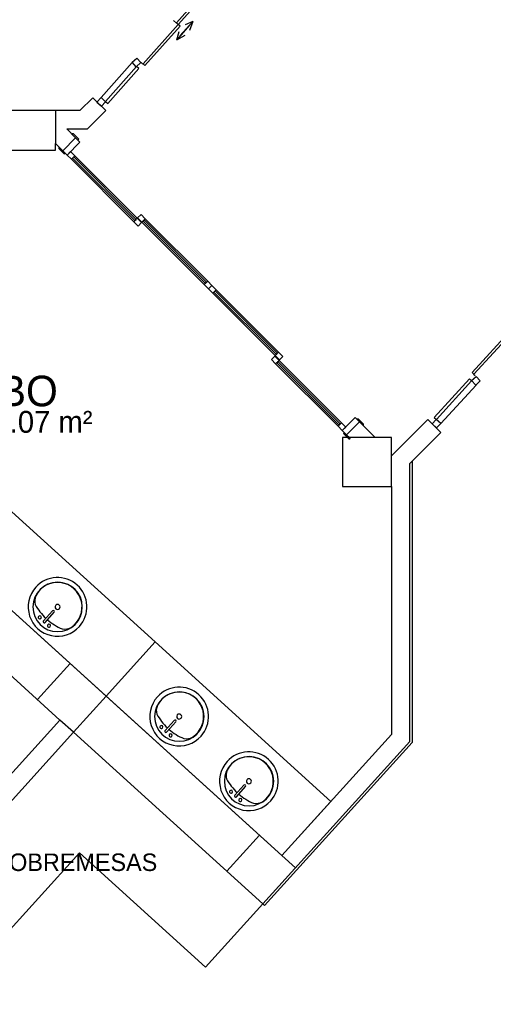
# Model space of a CAD drawing. Header units: millimetres. Extents: x 4 to 3534, y 14 to 98.
# Tile 139 of 161: x 43.28 to 47.18, y 51.22 to 59.3. Entities that reach past the tile are written whole.
import ezdxf

# ---------------------------------------------------------------- set-up
doc = ezdxf.new("R2010")
doc.units = ezdxf.units.MM
doc.header["$MEASUREMENT"] = 0
doc.styles.add('CenturyGothic', font='GOTHIC.TTF')

msp = doc.modelspace()

# ---------------------------------------------------------------- linework, layer by layer
at = {"color": 7}
for p, q in [((44.8601, 59.59741), (44.5722, 59.27383)), ((44.5864, 59.26117), (44.8744, 59.58474)), ((44.5711, 59.27265), (44.548, 59.29322)), ((44.5722, 59.27383), (44.5864, 59.26117)), ((44.6005, 59.16646), (44.7069, 59.28599)), ((44.7069, 59.28599), (44.6426, 59.25826)), ((44.7069, 59.28599), (44.6773, 59.21164)), ((44.5864, 59.26117), (44.2984, 58.93759)), ((44.3127, 58.92493), (44.6006, 59.2485)), ((44.68, 59.25577), (44.5736, 59.13625)), ((44.5736, 59.13625), (44.5937, 59.20331)), ((44.6006, 59.2485), (44.5864, 59.26117)), ((44.5736, 59.13625), (44.644, 59.17422)), ((44.2071, 58.94773), (43.9513, 58.66032)), ((44.2071, 58.95184), (44.2444, 58.98508)), ((44.2403, 58.91449), (44.2071, 58.95184)), ((44.2777, 58.94773), (44.2403, 58.91449)), ((44.2444, 58.98508), (44.2777, 58.94773)), ((44.2821, 58.94788), (44.2963, 58.93522)), ((44.2821, 58.94788), (44.2963, 58.93522)), ((44.244, 58.91482), (43.9883, 58.62741)), ((44.0069, 58.61079), (44.2627, 58.8982)), ((44.2627, 58.8982), (44.244, 58.91482)), ((44.2984, 58.93759), (44.3127, 58.92493)), ((43.8837, 58.65938), (43.7776, 58.55331)), ((43.9898, 58.55331), (43.8837, 58.65938)), ((43.9513, 58.66032), (43.918, 58.62297)), ((43.918, 58.62297), (43.9554, 58.58973)), ((43.9886, 58.62708), (43.9513, 58.66032)), ((43.9554, 58.58973), (43.9886, 58.62708)), ((43.9883, 58.62741), (44.0069, 58.61079)), ((43.7776, 58.55331), (41.1291, 58.55331)), ((43.5776, 58.55331), (43.5776, 58.28361)), ((43.8398, 58.40331), (43.9898, 58.55331)), ((43.67, 58.40331), (43.8398, 58.40331)), ((43.7428, 58.33057), (43.67, 58.40331)), ((43.6367, 58.22451), (43.7428, 58.33057)), ((43.7428, 58.33057), (43.6367, 58.22451)), ((43.6721, 58.18915), (43.7781, 58.29522)), ((43.7152, 58.36381), (43.7124, 58.36098)), ((43.7124, 58.36098), (43.7619, 58.31148)), ((43.7237, 58.36381), (43.7152, 58.36381)), ((43.769, 58.31855), (43.7237, 58.36381)), ((43.7781, 58.29522), (43.7428, 58.33057)), ((43.7619, 58.31148), (43.769, 58.31855)), ((43.1776, 58.22831), (43.5776, 58.22831)), ((43.5776, 58.22831), (43.5776, 58.28361)), ((43.5776, 58.28361), (43.6367, 58.22451)), ((43.6063, 58.25491), (43.6035, 58.25209)), ((43.6035, 58.25209), (43.6035, 58.2436)), ((43.6035, 58.2436), (43.6487, 58.19835)), ((43.6558, 58.20542), (43.6063, 58.25491)), ((43.6367, 58.22451), (43.6721, 58.18915)), ((43.7004, 58.21744), (43.6721, 58.18915)), ((43.7357, 58.18208), (43.7004, 58.21744)), ((43.6487, 58.19835), (43.6558, 58.20542)), ((43.6721, 58.18915), (43.7074, 58.1538)), ((43.7074, 58.1538), (43.7357, 58.18208)), ((43.7074, 58.1538), (44.2201, 57.64115)), ((43.7265, 58.17289), (43.7166, 58.16299)), ((43.7166, 58.16299), (44.2293, 57.65034)), ((44.2392, 57.66024), (43.7265, 58.17289)), ((44.2484, 57.66943), (43.7357, 58.18208)), ((44.2484, 57.66943), (44.2201, 57.64115)), ((44.2293, 57.65034), (44.2392, 57.66024)), ((44.2837, 57.63407), (44.2484, 57.66943)), ((44.2802, 57.70125), (44.2519, 57.67297)), ((44.2519, 57.67297), (44.2873, 57.63761)), ((44.3155, 57.66589), (44.2802, 57.70125)), ((44.2873, 57.63761), (44.3155, 57.66589)), ((44.3064, 57.6567), (44.2965, 57.6468)), ((44.819, 57.14405), (44.3064, 57.6567)), ((44.8282, 57.15324), (44.3155, 57.66589)), ((44.2201, 57.64115), (44.2554, 57.60579)), ((44.2554, 57.60579), (44.2837, 57.63407)), ((44.2873, 57.63761), (44.7999, 57.12496)), ((44.2965, 57.6468), (44.8091, 57.13415)), ((44.8282, 57.15324), (44.7999, 57.12496)), ((44.7999, 57.12496), (44.8353, 57.0896)), ((44.8091, 57.13415), (44.819, 57.14405)), ((44.8636, 57.11789), (44.8282, 57.15324)), ((44.8353, 57.0896), (44.8636, 57.11789)), ((44.8636, 57.11789), (44.8353, 57.0896)), ((44.8353, 57.0896), (44.8706, 57.05425)), ((44.8989, 57.08253), (44.8636, 57.11789)), ((44.8706, 57.05425), (44.8989, 57.08253)), ((45.41156, 56.56984), (44.8989, 57.08253)), ((44.8706, 57.05425), (45.38328, 56.54164)), ((44.8897, 57.07334), (44.8798, 57.06344)), ((44.8798, 57.06344), (45.39247, 56.55074)), ((45.40237, 56.56064), (44.8897, 57.07334)), ((47.00123, 56.40284), (47.32426, 56.75404)), ((47.33828, 56.74114), (47.01526, 56.38994)), ((45.37974, 56.53804), (45.3515, 56.50974)), ((45.41509, 56.50274), (45.37974, 56.53804)), ((45.41156, 56.56984), (45.38328, 56.54164)), ((45.38328, 56.54164), (45.41863, 56.50624)), ((45.39247, 56.55074), (45.40237, 56.56064)), ((45.44692, 56.53454), (45.41156, 56.56984)), ((45.41863, 56.50624), (45.44692, 56.53454)), ((45.3515, 56.50974), (45.38681, 56.47444)), ((45.38681, 56.47444), (45.41509, 56.50274)), ((45.38681, 56.47444), (45.89946, 55.96174)), ((45.4059, 56.49354), (45.396, 56.48364)), ((45.396, 56.48364), (45.90866, 55.97094)), ((45.91855, 55.98084), (45.4059, 56.49354)), ((45.92775, 55.99004), (45.41509, 56.50274)), ((44.3957, 54.19064), (41.9496, 56.40554)), ((46.99766, 56.33684), (47.03446, 56.37074)), ((47.01526, 56.38994), (47.00123, 56.40284)), ((47.02713, 56.37474), (47.01311, 56.38764)), ((47.02713, 56.37474), (47.01311, 56.38764)), ((47.03446, 56.37074), (47.06831, 56.33394)), ((46.97963, 56.35054), (46.68938, 56.03494)), ((46.70778, 56.01804), (46.99803, 56.33354)), ((47.03446, 56.30004), (46.74421, 55.98454)), ((46.99803, 56.33354), (46.97963, 56.35054)), ((47.03151, 56.30004), (46.99766, 56.33684)), ((47.06831, 56.33394), (47.03151, 56.30004)), ((46.04088, 56.03244), (45.93482, 55.92644)), ((46.07624, 55.99714), (46.04088, 56.03244)), ((46.68938, 56.03494), (46.70778, 56.01804)), ((41.5467, 55.96064), (43.993, 53.74584)), ((45.92775, 55.99004), (45.89946, 55.96174)), ((45.89946, 55.96174), (45.93482, 55.92644)), ((45.90866, 55.97094), (45.91855, 55.98084)), ((45.9631, 55.95474), (45.92775, 55.99004)), ((45.93482, 55.92644), (45.9631, 55.95474)), ((46.07624, 55.99714), (45.97017, 55.89104)), ((45.97017, 55.89104), (46.07624, 55.99714)), ((46.06422, 56.02324), (46.05715, 56.01624)), ((46.05715, 56.01624), (46.10665, 55.96674)), ((46.10947, 55.97804), (46.06422, 56.02324)), ((46.20509, 55.86824), (46.07624, 55.99714)), ((46.10665, 55.96674), (46.10947, 55.96954)), ((46.10947, 55.96954), (46.10947, 55.97804)), ((46.63893, 56.01764), (46.33953, 55.71824)), ((46.74499, 55.91164), (46.63893, 56.01764)), ((46.70741, 56.01834), (46.67356, 55.98154)), ((46.67356, 55.98154), (46.71036, 55.94774)), ((46.74421, 55.98454), (46.70741, 56.01834)), ((46.71036, 55.94774), (46.74421, 55.98454)), ((45.93482, 55.92644), (45.97017, 55.89104)), ((45.95108, 55.91014), (45.94401, 55.90304)), ((45.94401, 55.90304), (45.98927, 55.85784)), ((46.00058, 55.86064), (45.95108, 55.91014)), ((45.97017, 55.89104), (45.99296, 55.86824)), ((46.48953, 55.65614), (46.74499, 55.91164)), ((45.99296, 55.86824), (45.93767, 55.86824)), ((45.93767, 55.86824), (45.93767, 55.46824)), ((45.98927, 55.85784), (45.99775, 55.85784)), ((46.20509, 55.86824), (45.99296, 55.86824)), ((45.99775, 55.85784), (46.00058, 55.86064)), ((46.33953, 55.86824), (46.20509, 55.86824)), ((46.33953, 55.71824), (46.33953, 55.86824)), ((46.33953, 55.46824), (46.33953, 55.71824)), ((45.43865, 52.43674), (41.8804, 55.65834)), ((46.48953, 53.37384), (46.48953, 55.65614)), ((46.50953, 55.67614), (46.50953, 53.36614)), ((45.93767, 55.46824), (46.33953, 55.46824)), ((46.33953, 55.46824), (46.33953, 53.43164)), ((42.3161, 54.72424), (43.6134, 53.54964)), ((42.3161, 54.72414), (43.6133, 53.54954)), ((43.6133, 53.54954), (42.3161, 54.72414)), ((43.4786, 54.36434), (43.5528, 54.44674)), ((43.4928, 54.35154), (43.5669, 54.43394)), ((43.993, 53.74584), (44.3957, 54.19064)), ((45.84124, 52.88174), (44.3957, 54.19064)), ((43.4281, 53.71744), (43.6966, 54.01394)), ((43.9931, 53.74554), (43.7246, 53.44904)), ((43.993, 53.74584), (45.43853, 52.43704)), ((43.6134, 53.54964), (42.506, 52.32644)), ((43.7246, 53.44904), (43.6134, 53.54964)), ((44.4785, 53.46404), (44.5527, 53.54634)), ((44.4927, 53.45124), (44.5668, 53.53364)), ((42.6172, 52.22574), (43.7246, 53.44904)), ((43.7246, 53.44904), (45.2814, 52.03954)), ((45.2813, 52.03944), (43.7246, 53.44904)), ((45.2814, 52.03954), (46.48953, 53.37384)), ((45.2814, 52.03954), (46.48953, 53.37384)), ((46.50953, 53.36614), (45.2963, 52.02604)), ((46.33953, 53.43164), (45.43865, 52.43674)), ((45.0515, 52.93264), (45.1257, 53.01504)), ((45.0657, 52.91994), (45.1398, 53.00224)), ((45.43853, 52.43704), (45.84124, 52.88174)), ((44.9849, 52.30804), (45.2533, 52.60454)), ((41.3353, 49.76734), (43.7737, 52.46024)), ((43.7737, 52.46024), (44.8115, 51.52054)), ((45.43865, 52.43674), (45.54985, 52.33604)), ((44.8115, 51.52054), (45.2813, 52.03944)), ((45.2963, 52.02604), (45.2814, 52.03954))]:
    msp.add_line(p, q, dxfattribs=at)
for centre, radius, start, end in [((43.5943, 54.47824), 0.203, 0, 180), ((43.5941, 54.47824), 0.2413, 318, 138), ((43.5941, 54.47824), 0.20141, 303.307, 152.693), ((43.5941, 54.47824), 0.2413, 138, 318), ((43.5105, 54.52784), 0.10455, 155.81, 197.207), ((43.807, 54.71474), 0.45228, 208.791, 226.793), ((43.5941, 54.47824), 0.02064, 318, 138), ((43.5943, 54.47824), 0.203, 180, 0), ((43.5599, 54.44034), 0.00953, 318, 138), ((43.5941, 54.47824), 0.02064, 138, 318), ((43.448, 54.39194), 0.0127, 138, 318), ((43.448, 54.39194), 0.0127, 318, 138), ((43.4857, 54.35794), 0.00953, 138, 318), ((43.807, 54.71474), 0.45228, 229.207, 247.209), ((43.5235, 54.32394), 0.0127, 318, 138), ((43.5235, 54.32394), 0.0127, 138, 318), ((43.6521, 54.40034), 0.10455, 258.793, 300.19), ((44.5951, 53.57774), 0.203, 0, 180), ((44.5939, 53.57794), 0.2413, 318, 138), ((44.5939, 53.57794), 0.20141, 303.307, 152.693), ((44.5939, 53.57794), 0.2413, 138, 318), ((44.5103, 53.62754), 0.10455, 155.81, 197.207), ((44.5951, 53.57774), 0.203, 180, 0), ((44.8069, 53.81444), 0.45228, 208.791, 226.793), ((44.5598, 53.54004), 0.00953, 318, 138), ((44.5939, 53.57794), 0.02064, 138, 318), ((44.5939, 53.57794), 0.02064, 318, 138), ((44.4478, 53.49164), 0.0127, 138, 318), ((44.4478, 53.49164), 0.0127, 318, 138), ((44.4856, 53.45764), 0.00953, 138, 318), ((44.8069, 53.81444), 0.45228, 229.207, 247.209), ((44.5233, 53.42364), 0.0127, 138, 318), ((44.5233, 53.42364), 0.0127, 318, 138), ((44.652, 53.50004), 0.10455, 258.793, 300.19), ((45.1669, 53.04664), 0.2413, 318, 138), ((45.1669, 53.04664), 0.2413, 138, 318), ((45.1681, 53.04694), 0.203, 0, 180), ((45.1669, 53.04664), 0.20141, 303.307, 152.693), ((45.0833, 53.09614), 0.10455, 155.81, 197.207), ((45.1681, 53.04694), 0.203, 180, 0), ((45.37984, 53.28304), 0.45228, 208.791, 226.793), ((45.1669, 53.04664), 0.02064, 138, 318), ((45.1669, 53.04664), 0.02064, 318, 138), ((45.0208, 52.96024), 0.0127, 138, 318), ((45.0208, 52.96024), 0.0127, 318, 138), ((45.1328, 53.00864), 0.00953, 318, 138), ((45.0586, 52.92624), 0.00953, 138, 318), ((45.0963, 52.89224), 0.0127, 138, 318), ((45.37984, 53.28304), 0.45228, 229.207, 247.209), ((45.0963, 52.89224), 0.0127, 318, 138), ((45.225, 52.96864), 0.10455, 258.793, 300.19)]:
    msp.add_arc(centre, radius, start, end, dxfattribs=at)

# ---------------------------------------------------------------- texts
at = {"color": 7, "attachment_point": 7, "line_spacing_factor": 0.798, "style": 'CenturyGothic'}
for s, insert, char_height, width in [('LAVABO', (42.2512, 56.12217), 0.251321, 5.6339891), ('A= 19.07 m²', (42.5662, 55.90552), 0.179639, 5.6639312), ('SOBREMESAS', (43.0682, 52.30766), 0.143711, 4.775881)]:
    msp.add_mtext(s, dxfattribs=dict(at, insert=insert, char_height=char_height, width=width))

doc.saveas('drawing.dxf')
